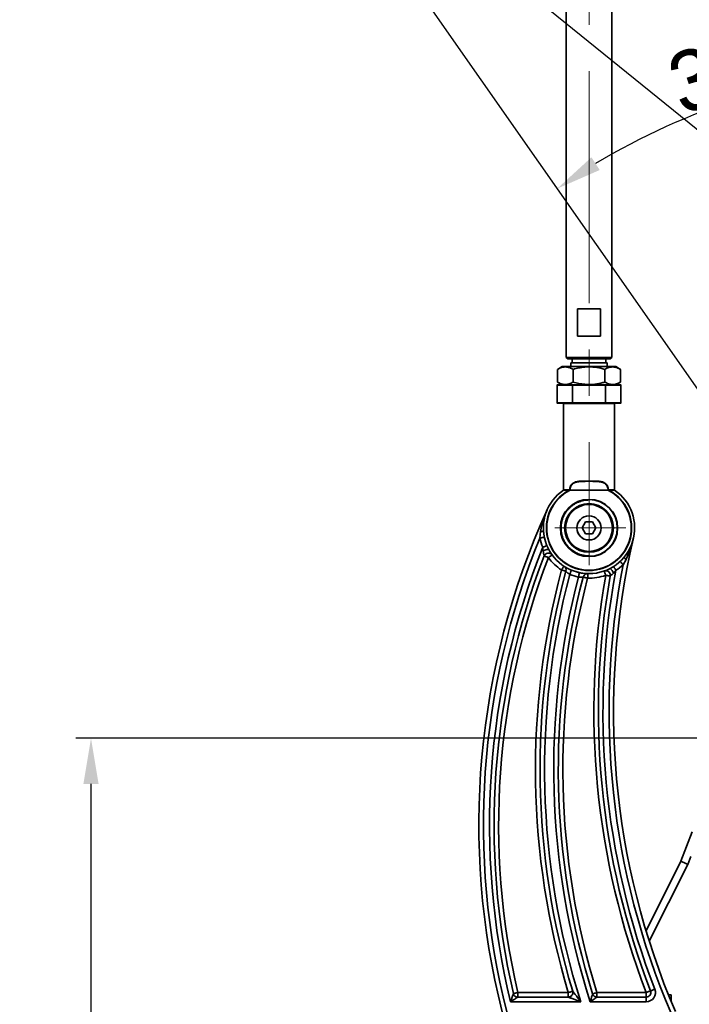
# Model space of a CAD drawing. Header units: millimetres. Extents: x 7702 to 16913, y -3294 to 4428.
# Tile 36 of 88: x 9901 to 10341, y 1902 to 2549. Entities that reach past the tile are written whole.
import ezdxf

# ---------------------------------------------------------------- set-up
doc = ezdxf.new("R2010")
doc.units = ezdxf.units.MM
doc.header["$LTSCALE"] = 6
doc.header["$PDSIZE"] = -1
doc.linetypes.add('CENTERX2', pattern=[20.32, 12.7, -2.54, 2.54, -2.54])
doc.layers.add('中心线', color=4, linetype='CENTERX2', lineweight=20)
doc.layers.add('标注线', color=3, linetype='Continuous', lineweight=20)
doc.layers.add('虚拟位置', color=2, linetype='Continuous')
doc.dimstyles.new('ISO-25', dxfattribs={"dimtxt": 40, "dimasz": 30, "dimexe": 10, "dimexo": 0.625, "dimtad": 1, "dimtoh": 1, "dimdec": 1, "dimtxsty": 'Standard', "dimcen": 2.5, "dimclrd": 1, "dimclre": 1, "dimclrt": 4, "dimadec": 0, "dimazin": 0, "dimtfac": 1, "dimtdec": 1, "dimtmove": 0, "dimatfit": 3, "dimfxl": 1, "dimarcsym": 0})

# ---------------------------------------------------------------- blocks, each defined once
blk = doc.blocks.new('*D14')
at = {"layer": 'Defpoints', "color": 0, "transparency": 16777216}
for p in [(9947.83, 2076.65), (10413.44, 2076.65), (10207.7, 1549.65)]:
    blk.add_point(p, dxfattribs=at)
at = {"layer": '标注线', "color": 1, "lineweight": -2, "transparency": 16777216}
for p, q in [((10412.81, 2076.65), (9937.83, 2076.65)), ((9947.83, 1579.65), (9947.83, 2046.65)), ((10207.08, 1549.65), (9937.83, 1549.65))]:
    blk.add_line(p, q, dxfattribs=at)
at = {"layer": '标注线', "color": 1, "transparency": 16777216}
for points in [[(9942.83, 2046.65), (9952.83, 2046.65), (9947.83, 2076.65)], [(9942.83, 1579.65), (9952.83, 1579.65), (9947.83, 1549.65)]]:
    blk.add_solid(points, dxfattribs=at)
at = {"layer": '标注线', "color": 4, "transparency": 16777216, "insert": (9927.2, 1813.15), "char_height": 40, "attachment_point": 5, "rotation": 90}
blk.add_mtext('527', dxfattribs=at)
blk = doc.blocks.new('*D19')
at = {"layer": 'Defpoints', "color": 0, "linetype": 'ByBlock', "transparency": 16777216}
for p in [(10507.09, 2890.52), (10071.17, 2699.2), (10417.95, 2508.34), (10507.09, 2076.65), (10507.09, 1976.65)]:
    blk.add_point(p, dxfattribs=at)
at = {"layer": '中心线', "color": 1, "linetype": 'ByBlock', "lineweight": -2, "transparency": 16777216}
blk.add_arc((10507.09, 2076.65), 440.8, 93.90018, 121.09982, dxfattribs=at)
at = {"layer": '中心线', "color": 1, "linetype": 'ByBlock', "transparency": 16777216}
for points in [[(10476.94, 2521.43), (10477.28, 2511.43), (10507.09, 2517.45)], [(10282.13, 2449.9), (10276.68, 2458.28), (10254.26, 2437.73)]]:
    blk.add_solid(points, dxfattribs=at)
at = {"layer": '中心线', "color": 4, "linetype": 'ByBlock', "transparency": 16777216, "insert": (10368.34, 2516.72), "char_height": 40, "attachment_point": 5, "rotation": 17.5}
blk.add_mtext('{\\C3;35°}', dxfattribs=at)
blk = doc.blocks.new('*D25')
at = {"layer": 'Defpoints', "color": 0, "transparency": 16777216}
for p in [(10757.15, 2948.88), (10071.17, 2699.2), (10071.17, 2699.2), (10213.51, 2649.26), (10638.49, 2239.8)]:
    blk.add_point(p, dxfattribs=at)
at = {"layer": '中心线', "color": 1, "lineweight": -2, "transparency": 16777216}
blk.add_arc((10071.17, 2699.2), 150.84, 332.41391, 8.5861, dxfattribs=at)
at = {"layer": '中心线', "color": 1, "transparency": 16777216}
for points in [[(10215.48, 2720.49), (10225.17, 2722.96), (10212.92, 2750.79)], [(10209.05, 2626.61), (10200.69, 2632.09), (10188.4, 2604.27)]]:
    blk.add_solid(points, dxfattribs=at)
at = {"layer": '中心线', "color": 4, "transparency": 16777216, "insert": (10199.61, 2677.71), "char_height": 40, "attachment_point": 5, "rotation": 80.5}
blk.add_mtext('{\\C3;59°}', dxfattribs=at)

msp = doc.modelspace()

# ---------------------------------------------------------------- linework, layer by layer
at = {"color": 7, "linetype": 'Continuous', "lineweight": 35, "ltscale": 2}
for p, q in [((10260.09, 2862.8), (10260.09, 2326.8)), ((10290.09, 2326.8), (10290.09, 2862.8)), ((10267.61, 2358.8), (10282.57, 2358.8)), ((10267.61, 2340.8), (10267.61, 2358.8)), ((10282.57, 2358.8), (10282.57, 2340.8)), ((10282.57, 2340.8), (10267.61, 2340.8)), ((10260.09, 2326.8), (10261.09, 2325.8)), ((10260.09, 2326.8), (10290.09, 2326.8)), ((10289.09, 2325.8), (10261.09, 2325.8)), ((10263.09, 2323.3), (10263.09, 2320.8)), ((10263.09, 2323.3), (10287.09, 2323.3)), ((10264.09, 2325.8), (10264.09, 2323.3)), ((10286.09, 2323.3), (10286.09, 2325.8)), ((10287.09, 2320.8), (10287.09, 2323.3)), ((10289.09, 2325.8), (10290.09, 2326.8)), ((10257.47, 2320.8), (10254.31, 2318.97)), ((10254.31, 2318.97), (10254.31, 2310.62)), ((10257.47, 2320.8), (10292.72, 2320.8)), ((10264.7, 2318.97), (10264.7, 2310.62)), ((10285.48, 2318.97), (10285.48, 2310.62)), ((10295.88, 2318.97), (10292.72, 2320.8)), ((10295.88, 2318.97), (10295.88, 2310.62)), ((10264.33, 2308.8), (10254.29, 2308.8)), ((10254.31, 2310.62), (10257.47, 2308.8)), ((10264.33, 2308.6), (10264.33, 2308.8)), ((10285.85, 2308.8), (10264.33, 2308.8)), ((10285.85, 2308.6), (10285.85, 2308.8)), ((10295.89, 2308.8), (10285.85, 2308.8)), ((10292.72, 2308.8), (10295.88, 2310.62)), ((10254.09, 2308.6), (10254.09, 2297)), ((10264.23, 2297), (10264.23, 2308.6)), ((10264.33, 2308.6), (10264.23, 2308.6)), ((10264.33, 2297), (10264.33, 2308.6)), ((10285.85, 2308.6), (10264.33, 2308.6)), ((10285.85, 2308.6), (10285.85, 2297)), ((10285.96, 2308.6), (10285.85, 2308.6)), ((10285.96, 2308.6), (10285.96, 2297)), ((10296.09, 2297), (10296.09, 2308.6)), ((10264.33, 2296.8), (10254.29, 2296.8)), ((10291.84, 2296.6), (10258.34, 2296.6)), ((10258.34, 2239.79), (10258.34, 2296.6)), ((10264.33, 2297), (10264.23, 2297)), ((10264.33, 2296.8), (10264.33, 2297)), ((10285.85, 2297), (10264.33, 2297)), ((10285.85, 2296.8), (10264.33, 2296.8)), ((10285.96, 2297), (10285.85, 2297)), ((10285.85, 2296.8), (10285.85, 2297)), ((10295.89, 2296.8), (10285.85, 2296.8)), ((10291.84, 2239.79), (10291.84, 2296.6)), ((10262.23, 2239.63), (10258.25, 2239.63)), ((10262.4, 2239.79), (10258.34, 2239.79)), ((10287.65, 2239.69), (10262.53, 2239.69)), ((10291.84, 2239.79), (10287.78, 2239.79)), ((10291.93, 2239.63), (10287.95, 2239.63)), ((10275.09, 2233.6), (10275.09, 2233.4)), ((10272.8, 2218.76), (10270.52, 2214.8)), ((10277.38, 2218.76), (10272.8, 2218.76)), ((10279.67, 2214.8), (10277.38, 2218.76)), ((10242.81, 2208.17), (10243.26, 2212.38)), ((10270.52, 2214.8), (10272.8, 2210.84)), ((10277.38, 2210.84), (10279.67, 2214.8)), ((10272.8, 2210.84), (10277.38, 2210.84)), ((10275.09, 2196), (10275.09, 2196.2)), ((10299.44, 2194.13), (10297.53, 2190.67)), ((10268.8, 2185.43), (10270.97, 2185.09)), ((10342.97, 2015.3), (10335.5, 1995.95)), ((10342.02, 1998.96), (10339.99, 1993.7)), ((10312.55, 1950.21), (10335.5, 1995.95)), ((10339.99, 1993.7), (10339.97, 1993.71)), ((10228.31, 1909.65), (10228.31, 1906.65)), ((10228.31, 1909.65), (10261.5, 1909.65)), ((10261.5, 1906.65), (10261.5, 1909.65)), ((10280.33, 1909.65), (10280.33, 1906.65)), ((10280.33, 1909.65), (10312.74, 1909.65)), ((10312.74, 1909.65), (10312.74, 1906.65)), ((10327.3, 1908.15), (10328.99, 1908.15)), ((10329.09, 1903.76), (10329.09, 1908.05)), ((10269.64, 1903.65), (10223.57, 1903.65)), ((10228.31, 1906.65), (10261.5, 1906.65)), ((10312.74, 1903.65), (10275.94, 1903.65)), ((10280.33, 1906.65), (10312.74, 1906.65)), ((10312.74, 1906.65), (10312.74, 1903.65))]:
    msp.add_line(p, q, dxfattribs=at)
at = {"color": 8, "linetype": 'Continuous', "lineweight": 35, "ltscale": 2}
for p, q in [((10264.23, 2308.6), (10254.09, 2308.6)), ((10296.09, 2308.6), (10285.96, 2308.6)), ((10264.23, 2297), (10254.09, 2297)), ((10296.09, 2297), (10285.96, 2297)), ((10275.09, 2233.4), (10275.09, 2233.19)), ((10304.08, 2207.15), (10304, 2206.86)), ((10275.09, 2196.41), (10275.09, 2196.2)), ((10339.97, 1993.71), (10314.68, 1943.32)), ((10329.09, 1908.05), (10327.34, 1908.05))]:
    msp.add_line(p, q, dxfattribs=at)
at = {"color": 7, "linetype": 'Continuous', "lineweight": 35, "ltscale": 2, "flags": 128}
for points in [[(10264.23, 2308.6), (10264.23, 2308.64), (10264.23, 2308.67), (10264.24, 2308.71), (10264.26, 2308.74), (10264.27, 2308.76), (10264.29, 2308.78), (10264.31, 2308.79), (10264.33, 2308.8)], [(10285.96, 2308.6), (10285.95, 2308.64), (10285.95, 2308.67), (10285.94, 2308.71), (10285.92, 2308.74), (10285.91, 2308.76), (10285.89, 2308.78), (10285.87, 2308.79), (10285.85, 2308.8)], [(10264.33, 2296.8), (10264.31, 2296.8), (10264.29, 2296.81), (10264.27, 2296.83), (10264.26, 2296.86), (10264.24, 2296.89), (10264.23, 2296.92), (10264.23, 2296.96), (10264.23, 2297)], [(10285.85, 2296.8), (10285.87, 2296.8), (10285.89, 2296.81), (10285.91, 2296.83), (10285.92, 2296.86), (10285.94, 2296.89), (10285.95, 2296.92), (10285.95, 2296.96), (10285.96, 2297)], [(10262.23, 2239.63), (10262.24, 2239.62), (10262.25, 2239.6), (10262.26, 2239.58), (10262.27, 2239.56), (10262.28, 2239.54), (10262.29, 2239.51), (10262.31, 2239.49), (10262.32, 2239.46)], [(10287.95, 2239.63), (10287.94, 2239.62), (10287.93, 2239.6), (10287.92, 2239.58), (10287.91, 2239.56), (10287.9, 2239.54), (10287.89, 2239.51), (10287.88, 2239.49), (10287.86, 2239.46)], [(10242.81, 2208.17), (10243.33, 2208.27), (10243.82, 2208.37), (10244.29, 2208.47), (10244.71, 2208.56), (10245.07, 2208.63), (10245.37, 2208.69), (10245.58, 2208.73), (10245.71, 2208.76)], [(10244.68, 2202.11), (10245.16, 2202.31), (10245.63, 2202.51), (10246.07, 2202.69), (10246.47, 2202.85), (10246.81, 2203), (10247.09, 2203.11), (10247.29, 2203.2), (10247.41, 2203.25)], [(10248.46, 2195.32), (10247.92, 2195.53), (10247.39, 2195.73), (10246.91, 2195.92), (10246.48, 2196.08), (10246.14, 2196.22), (10245.88, 2196.32), (10245.72, 2196.38), (10245.66, 2196.4)], [(10297.53, 2190.67), (10297.17, 2191.05), (10296.83, 2191.42), (10296.5, 2191.77), (10296.21, 2192.09), (10295.96, 2192.36), (10295.76, 2192.58), (10295.61, 2192.74), (10295.52, 2192.84)], [(10259.91, 2186.43), (10259.85, 2186.45), (10259.69, 2186.49), (10259.42, 2186.56), (10259.06, 2186.66), (10258.62, 2186.77), (10258.12, 2186.91), (10257.57, 2187.05), (10257.01, 2187.2)], [(10262.45, 2184.32), (10262.65, 2184.81), (10262.85, 2185.27), (10263.03, 2185.71), (10263.19, 2186.11), (10263.34, 2186.45), (10263.45, 2186.73), (10263.53, 2186.93), (10263.58, 2187.05)], [(10292.76, 2186.98), (10292.48, 2187.43), (10292.21, 2187.85), (10291.95, 2188.26), (10291.72, 2188.62), (10291.52, 2188.93), (10291.36, 2189.18), (10291.24, 2189.37), (10291.17, 2189.48)], [(10268.19, 2182.54), (10268.3, 2183.05), (10268.4, 2183.54), (10268.5, 2184.01), (10268.59, 2184.43), (10268.67, 2184.79), (10268.73, 2185.08), (10268.78, 2185.3), (10268.8, 2185.43)], [(10274.2, 2181.82), (10273.64, 2181.97), (10273.09, 2182.11), (10272.59, 2182.24), (10272.15, 2182.36), (10271.79, 2182.45), (10271.52, 2182.53), (10271.36, 2182.57), (10271.3, 2182.58)], [(10289.02, 2183.16), (10288.96, 2183.17), (10288.79, 2183.2), (10288.52, 2183.25), (10288.15, 2183.32), (10287.71, 2183.39), (10287.2, 2183.48), (10286.64, 2183.58), (10286.06, 2183.68)], [(10335.5, 1995.95), (10335.59, 1995.91), (10335.84, 1995.78), (10336.25, 1995.58), (10336.81, 1995.3), (10337.49, 1994.96), (10338.26, 1994.57), (10339.1, 1994.15), (10339.97, 1993.71)], [(10225.39, 1908.97), (10225.44, 1908.98), (10225.61, 1909.02), (10225.88, 1909.08), (10226.24, 1909.17), (10226.69, 1909.27), (10227.19, 1909.39), (10227.74, 1909.52), (10228.31, 1909.65)], [(10261.5, 1909.65), (10262.06, 1909.82), (10262.6, 1909.98), (10263.1, 1910.13), (10263.53, 1910.26), (10263.89, 1910.37), (10264.15, 1910.45), (10264.32, 1910.5), (10264.37, 1910.51)], [(10277.47, 1908.75), (10277.52, 1908.77), (10277.68, 1908.82), (10277.95, 1908.9), (10278.3, 1909.01), (10278.74, 1909.15), (10279.23, 1909.3), (10279.77, 1909.47), (10280.33, 1909.65)], [(10315.54, 1910.73), (10315.48, 1910.71), (10315.32, 1910.65), (10315.07, 1910.55), (10314.72, 1910.41), (10314.29, 1910.25), (10313.81, 1910.06), (10313.29, 1909.86), (10312.74, 1909.65)], [(10318.34, 1911.81), (10317.79, 1911.6), (10317.27, 1911.4), (10316.78, 1911.21), (10316.36, 1911.05), (10316.01, 1910.91), (10315.75, 1910.81), (10315.59, 1910.75), (10315.54, 1910.73)]]:
    msp.add_lwpolyline(points, dxfattribs=at)
at = {"color": 8, "linetype": 'Continuous', "lineweight": 35, "ltscale": 2, "flags": 128}
for points in [[(10244.95, 2199.54), (10245.54, 2199.89), (10246.15, 2200.2), (10246.75, 2200.45), (10247.32, 2200.63), (10247.83, 2200.73), (10248.24, 2200.75), (10248.54, 2200.68), (10248.67, 2200.58)], [(10248.46, 2195.32), (10248.93, 2195.66), (10249.39, 2196), (10249.81, 2196.3), (10250.17, 2196.57), (10250.48, 2196.79), (10250.7, 2196.95), (10250.84, 2197.06), (10250.88, 2197.09)], [(10257.01, 2187.2), (10257.33, 2187.69), (10257.64, 2188.16), (10257.92, 2188.6), (10258.17, 2188.98), (10258.37, 2189.29), (10258.53, 2189.52), (10258.62, 2189.66), (10258.65, 2189.71)], [(10286.06, 2183.68), (10285.87, 2184.24), (10285.68, 2184.77), (10285.51, 2185.26), (10285.36, 2185.68), (10285.23, 2186.04), (10285.14, 2186.3), (10285.09, 2186.46), (10285.07, 2186.51)], [(10291.21, 2185.17), (10290.93, 2185.78), (10290.6, 2186.37), (10290.25, 2186.91), (10289.88, 2187.38), (10289.52, 2187.74), (10289.19, 2187.98), (10288.9, 2188.09), (10288.73, 2188.08)], [(10274.28, 2184.81), (10274.28, 2184.76), (10274.28, 2184.59), (10274.27, 2184.31), (10274.26, 2183.94), (10274.25, 2183.48), (10274.23, 2182.96), (10274.22, 2182.4), (10274.2, 2181.82)]]:
    msp.add_lwpolyline(points, dxfattribs=at)
at = {"color": 7, "linetype": 'Continuous', "lineweight": 35, "ltscale": 2}
for radius in [16, 15.4, 8, 7.9]:
    msp.add_circle((10275.09, 2214.8), radius, dxfattribs=at)
for centre, radius, start, end in [((10254.29, 2308.6), 0.2, 90, 180), ((10295.89, 2308.6), 0.2, 0, 90), ((10254.29, 2297), 0.2, 180, 270), ((10258.14, 2296.6), 0.2, 0, 90), ((10292.04, 2296.6), 0.2, 90, 180), ((10295.89, 2297), 0.2, 270, 0), ((10275.09, 2214.8), 30, 124.14286, 270), ((10275.09, 2214.8), 27.96, 117.37565, 62.62435), ((10275.09, 2214.8), 27.77, 117.37565, 62.62435), ((10258.14, 2239.79), 0.2, 304.14286, 0), ((10261.17, 2236.18), 3.76, 68.85123, 71.22008), ((10262.65, 2247.39), 7.6, 268.07689, 269.21925), ((10275.09, 2214.8), 30, 270, 55.85714), ((10287.53, 2247.39), 7.6, 270.78041, 271.92345), ((10307.5, 2185.26), 57.93, 109.88743, 110.04127), ((10292.04, 2239.79), 0.2, 180, 235.85714), ((10275.09, 2214.8), 18.8, 90, 270), ((10275.09, 2214.8), 18.6, 90, 270), ((10275.09, 2214.8), 18.8, 270, 90), ((10275.09, 2214.8), 18.6, 0, 90), ((10702.71, 2019.73), 500, 155.55625, 194.20759), ((10275.09, 2214.8), 18.6, 270, 0), ((10702.71, 2019.73), 497, 157.71882, 194.29354), ((10275.09, 2214.8), 32.95, 191.61105, 202.64992), ((10791.26, 2094.54), 500, 166.95891, 203.24484), ((10702.71, 2019.73), 493, 158.28799, 193.6185), ((10702.71, 2019.73), 490, 158.86561, 193.06384), ((10702.71, 2019.73), 487, 158.86561, 193.06384), ((10248.46, 2195.32), 3, 39.98374, 158.86561), ((10275.09, 2214.8), 32.99, 216.18655, 236.76262), ((10748.9, 2056.35), 509, 165.10325, 196.75122), ((10748.9, 2056.35), 506, 165.10325, 196.75122), ((10257.01, 2187.2), 3, 345.10325, 52.96543), ((10275.09, 2214.8), 30.03, 247.47473, 257.91945), ((10791.26, 2094.54), 507, 169.49459, 201.12612), ((10286.06, 2183.68), 3, 349.99342, 105.63009), ((10791.26, 2094.54), 503, 168.98279, 203.24484), ((10275.09, 2214.8), 32.95, 302.42561, 312.92363), ((10748.9, 2056.35), 503, 165.26089, 197.67294), ((10748.9, 2056.35), 497, 165.29187, 197.89346), ((10748.9, 2056.35), 494, 165.19476, 197.3845), ((10748.9, 2056.35), 491, 165.19476, 197.3845), ((10275.09, 2214.8), 32.99, 247.47473, 257.91945), ((10275.09, 2214.8), 32.99, 268.45495, 289.42729), ((10791.26, 2094.54), 513, 169.99342, 201.12612), ((10791.26, 2094.54), 510, 169.99342, 201.12612), ((10228.31, 1909.65), 3, 193.06384, 270), ((10261.5, 1909.65), 3, 270, 16.75122), ((10280.33, 1909.65), 3, 197.3845, 270), ((10312.74, 1909.65), 6, 270, 21.12612), ((10312.74, 1909.65), 3, 270, 21.12612), ((10328.99, 1908.05), 0.1, 0, 90)]:
    msp.add_arc(centre, radius, start, end, dxfattribs=at)
at = {"color": 8, "linetype": 'Continuous', "lineweight": 35, "ltscale": 2}
for centre, radius, start, end in [((10243.36, 2215.32), 2.94, 268.08087, 307.35769), ((10301.03, 2196.51), 2.86, 195.16196, 236.15044)]:
    msp.add_arc(centre, radius, start, end, dxfattribs=at)
at = {"color": 7, "linetype": 'Continuous', "lineweight": 35, "ltscale": 2}
for points, knots in [([(10254.31, 2318.97), (10255.21, 2319.44), (10257.03, 2320.38), (10259.73, 2320.72), (10262.32, 2320.22), (10263.9, 2319.39), (10264.7, 2318.97)], [0, 0, 0, 0, 0.26461, 0.534958, 0.765349, 1, 1, 1, 1]), ([(10264.7, 2318.97), (10265.93, 2319.3), (10268.41, 2319.96), (10272.7, 2320.6), (10277.56, 2320.63), (10281.99, 2319.93), (10284.6, 2319.21), (10285.48, 2318.97)], [0, 0, 0, 0, 0.181733, 0.364998, 0.614237, 0.870198, 1, 1, 1, 1]), ([(10285.48, 2318.97), (10286.39, 2319.44), (10288.21, 2320.38), (10290.91, 2320.72), (10293.49, 2320.22), (10295.08, 2319.39), (10295.88, 2318.97)], [0, 0, 0, 0, 0.264609, 0.534957, 0.765348, 1, 1, 1, 1]), ([(10264.7, 2310.62), (10263.8, 2310.16), (10261.97, 2309.22), (10259.27, 2308.88), (10256.69, 2309.38), (10255.11, 2310.21), (10254.31, 2310.62)], [0, 0, 0, 0, 0.26461, 0.534957, 0.765348, 1, 1, 1, 1]), ([(10285.48, 2310.62), (10284.6, 2310.38), (10282.03, 2309.68), (10277.6, 2308.97), (10272.75, 2308.99), (10268.43, 2309.63), (10265.94, 2310.29), (10264.7, 2310.62)], [0, 0, 0, 0, 0.129802, 0.379353, 0.635, 0.816593, 1, 1, 1, 1]), ([(10295.88, 2310.62), (10294.97, 2310.16), (10293.15, 2309.22), (10290.45, 2308.88), (10287.87, 2309.38), (10286.28, 2310.21), (10285.48, 2310.62)], [0, 0, 0, 0, 0.26461, 0.534958, 0.765349, 1, 1, 1, 1]), ([(10262.4, 2239.79), (10262.43, 2240.22), (10262.49, 2241.08), (10262.9, 2242.32), (10263.61, 2243.44), (10264.73, 2244.4), (10266.41, 2245.13), (10268.76, 2245.52), (10271.74, 2245.63), (10275.09, 2245.63), (10278.44, 2245.63), (10281.42, 2245.52), (10283.78, 2245.13), (10285.45, 2244.4), (10286.57, 2243.44), (10287.28, 2242.32), (10287.69, 2241.08), (10287.75, 2240.22), (10287.78, 2239.79)], [0, 0, 0, 0, 0.036991, 0.075797, 0.11836, 0.167843, 0.228967, 0.306914, 0.400637, 0.499999, 0.599362, 0.693085, 0.771032, 0.832157, 0.881639, 0.924202, 0.963009, 1, 1, 1, 1]), ([(10262.55, 2239.79), (10262.58, 2240.2), (10262.64, 2241.04), (10263.05, 2242.23), (10263.75, 2243.32), (10264.86, 2244.25), (10266.51, 2244.94), (10268.84, 2245.33), (10271.79, 2245.43), (10275.09, 2245.43), (10278.4, 2245.43), (10281.34, 2245.33), (10283.67, 2244.94), (10285.32, 2244.25), (10286.43, 2243.32), (10287.13, 2242.23), (10287.54, 2241.04), (10287.6, 2240.2), (10287.63, 2239.79)], [0, 0, 0, 0, 0.036543, 0.074904, 0.117046, 0.166191, 0.227164, 0.305307, 0.399684, 0.499999, 0.600314, 0.694691, 0.772835, 0.833807, 0.882953, 0.925096, 0.963457, 1, 1, 1, 1]), ([(10262.23, 2239.63), (10262.26, 2239.64), (10262.29, 2239.65), (10262.33, 2239.68), (10262.36, 2239.71), (10262.38, 2239.73), (10262.39, 2239.74)], [0, 0, 0, 0, 0.370209, 0.590875, 0.801132, 1, 1, 1, 1]), ([(10262.32, 2239.46), (10262.35, 2239.48), (10262.4, 2239.51), (10262.46, 2239.57), (10262.5, 2239.62), (10262.52, 2239.66), (10262.53, 2239.69)], [0, 0, 0, 0, 0.340119, 0.555556, 0.774929, 1, 1, 1, 1]), ([(10262.39, 2239.74), (10262.39, 2239.75), (10262.4, 2239.77), (10262.4, 2239.79), (10262.4, 2239.79)], [0, 0, 0, 0, 0.597134, 1, 1, 1, 1]), ([(10262.53, 2239.69), (10262.54, 2239.71), (10262.55, 2239.74), (10262.55, 2239.77), (10262.55, 2239.79)], [0, 0, 0, 0, 0.588952, 1, 1, 1, 1]), ([(10287.63, 2239.79), (10287.63, 2239.77), (10287.63, 2239.74), (10287.64, 2239.7), (10287.65, 2239.69)], [0, 0, 0, 0, 0.528978, 1, 1, 1, 1]), ([(10287.65, 2239.69), (10287.67, 2239.65), (10287.69, 2239.6), (10287.75, 2239.54), (10287.8, 2239.5), (10287.84, 2239.47), (10287.86, 2239.46)], [0, 0, 0, 0, 0.344841, 0.561679, 0.777319, 1, 1, 1, 1]), ([(10287.78, 2239.79), (10287.78, 2239.78), (10287.78, 2239.76), (10287.79, 2239.75), (10287.8, 2239.74)], [0, 0, 0, 0, 0.519767, 1, 1, 1, 1]), ([(10287.8, 2239.74), (10287.81, 2239.72), (10287.83, 2239.69), (10287.87, 2239.67), (10287.91, 2239.64), (10287.93, 2239.63), (10287.95, 2239.63)], [0, 0, 0, 0, 0.311492, 0.527573, 0.754962, 1, 1, 1, 1]), ([(10275.09, 2196.41), (10274.32, 2196.43), (10272.83, 2196.49), (10270.67, 2196.91), (10268.36, 2197.62), (10265.87, 2198.79), (10263.18, 2200.64), (10261.1, 2202.74), (10259.57, 2204.86), (10258.55, 2206.67), (10257.73, 2208.62), (10256.94, 2211.29), (10256.62, 2214.11), (10256.78, 2216.89), (10257.14, 2218.97), (10257.73, 2220.98), (10258.81, 2223.55), (10260.28, 2225.85), (10262.03, 2227.79), (10263.46, 2229.09), (10265.05, 2230.25), (10266.82, 2231.27), (10269, 2232.21), (10271.75, 2233.01), (10273.94, 2233.13), (10275.09, 2233.19)], [0, 0, 0, 0, 0.0401166, 0.0774456, 0.1139941, 0.1655022, 0.2195769, 0.2828968, 0.3178998, 0.3552442, 0.3906591, 0.427665, 0.4999692, 0.5364644, 0.5723917, 0.6093965, 0.6448125, 0.7170421, 0.7498113, 0.7804414, 0.8171957, 0.8522745, 0.8860914, 0.9403675, 1, 1, 1, 1]), ([(10244.95, 2199.54), (10244.91, 2199.87), (10244.79, 2200.71), (10244.72, 2201.58), (10244.68, 2202.11)], [0, 0, 0, 0, 0.385083, 1, 1, 1, 1]), ([(10245.66, 2196.4), (10245.66, 2196.43), (10245.65, 2196.46), (10245.57, 2196.71), (10245.44, 2197.18), (10245.2, 2198.18), (10245.04, 2199.02), (10244.96, 2199.51), (10244.95, 2199.54)], [0, 0, 0, 0, 0.158939, 0.196857, 0.410663, 0.661779, 0.980681, 1, 1, 1, 1]), ([(10262.45, 2184.32), (10262.15, 2184.51), (10261.54, 2184.9), (10260.79, 2185.53), (10260.23, 2186.07), (10259.94, 2186.39), (10259.92, 2186.42), (10259.91, 2186.43)], [0, 0, 0, 0, 0.217603, 0.438375, 0.661039, 0.875399, 1, 1, 1, 1]), ([(10292.76, 2186.98), (10292.55, 2186.73), (10292.05, 2186.1), (10291.52, 2185.51), (10291.21, 2185.17)], [0, 0, 0, 0, 0.411055, 1, 1, 1, 1]), ([(10271.3, 2182.58), (10271.29, 2182.58), (10271.27, 2182.58), (10270.98, 2182.52), (10270.32, 2182.44), (10269.51, 2182.41), (10268.77, 2182.45), (10268.36, 2182.51), (10268.19, 2182.54)], [0, 0, 0, 0, 0.088017, 0.302487, 0.520517, 0.73894, 0.89053, 1, 1, 1, 1]), ([(10271.34, 2182.57), (10271.37, 2182.72), (10271.45, 2183.13), (10271.81, 2183.67), (10272.29, 2184.16), (10272.79, 2184.48), (10273.25, 2184.68), (10273.64, 2184.77), (10273.94, 2184.81), (10274.13, 2184.82), (10274.22, 2184.82), (10274.25, 2184.82), (10274.26, 2184.82), (10274.26, 2184.82)], [0, 0, 0, 0, 0.113723, 0.308664, 0.478038, 0.625364, 0.75068, 0.852307, 0.927794, 0.975561, 0.992959, 0.998169, 1, 1, 1, 1]), ([(10291.21, 2185.17), (10290.87, 2184.83), (10290.33, 2184.28), (10289.73, 2183.75), (10289.35, 2183.43), (10289.15, 2183.27), (10289.04, 2183.18), (10289.03, 2183.17), (10289.02, 2183.16)], [0, 0, 0, 0, 0.339178, 0.552327, 0.659403, 0.830541, 0.903396, 1, 1, 1, 1]), ([(10223.57, 1903.65), (10223.57, 1903.65), (10223.81, 1904.35), (10224.16, 1905.4), (10224.66, 1906.84), (10225.01, 1907.89), (10225.25, 1908.58), (10225.36, 1908.89), (10225.39, 1908.97), (10225.39, 1908.97), (10225.39, 1908.97)], [0, 0, 0, 0, 0.0022825, 0.3220793, 0.4752815, 0.6924945, 0.8500277, 0.906801, 0.9910273, 1, 1, 1, 1]), ([(10264.37, 1910.51), (10264.38, 1910.5), (10264.39, 1910.48), (10264.5, 1910.34), (10264.63, 1910.17), (10264.94, 1909.77), (10265.6, 1908.91), (10267.21, 1906.79), (10268.67, 1904.9), (10269.64, 1903.65), (10269.64, 1903.65)], [0, 0, 0, 0, 0.044058, 0.055431, 0.130375, 0.142633, 0.264899, 0.510659, 0.998419, 1, 1, 1, 1]), ([(10275.94, 1903.65), (10275.94, 1903.65), (10276.15, 1904.35), (10276.44, 1905.34), (10276.86, 1906.72), (10277.15, 1907.71), (10277.35, 1908.37), (10277.44, 1908.67), (10277.46, 1908.75), (10277.47, 1908.75), (10277.47, 1908.75)], [0, 0, 0, 0, 0.002377, 0.326735, 0.464902, 0.681782, 0.844655, 0.89942, 0.991952, 1, 1, 1, 1]), ([(10228.31, 1906.65), (10228.31, 1906.65), (10228.31, 1906.65), (10228.24, 1906.6), (10227.96, 1906.43), (10227.34, 1906.04), (10226.41, 1905.45), (10225.13, 1904.64), (10224.2, 1904.05), (10223.57, 1903.65), (10223.57, 1903.65)], [0, 0, 0, 0, 0.008986, 0.093651, 0.150119, 0.307586, 0.524596, 0.677726, 0.997714, 1, 1, 1, 1]), ([(10269.64, 1903.65), (10269.63, 1903.65), (10268.88, 1903.92), (10267.4, 1904.47), (10265.19, 1905.28), (10263.4, 1905.94), (10262.38, 1906.32), (10261.9, 1906.5), (10261.7, 1906.57), (10261.53, 1906.63), (10261.51, 1906.64), (10261.5, 1906.65)], [0, 0, 0, 0, 0.001576, 0.247017, 0.48937, 0.73523, 0.857556, 0.870189, 0.944701, 0.956203, 1, 1, 1, 1]), ([(10280.33, 1906.65), (10280.33, 1906.65), (10280.33, 1906.65), (10280.26, 1906.6), (10280, 1906.43), (10279.43, 1906.04), (10278.58, 1905.46), (10277.4, 1904.65), (10276.54, 1904.06), (10275.94, 1903.65), (10275.94, 1903.65)], [0, 0, 0, 0, 0.008059, 0.101034, 0.155489, 0.318302, 0.534998, 0.6731, 0.997619, 1, 1, 1, 1])]:
    msp.add_open_spline(points, degree=3, knots=knots, dxfattribs=at)
at = {"color": 8, "linetype": 'Continuous', "lineweight": 35, "ltscale": 2}
for points, knots in [([(10243.26, 2212.38), (10243.32, 2212.76), (10243.64, 2214.69), (10244.44, 2218.13), (10245.66, 2222.12), (10246.68, 2224.52), (10247.08, 2225.47)], [0, 0, 0, 0, 0.0836519, 0.4261679, 0.7716532, 1, 1, 1, 1]), ([(10303.92, 2206.55), (10303.69, 2205.65), (10303.08, 2203.27), (10301.79, 2199.49), (10300.47, 2196.26), (10299.62, 2194.5), (10299.44, 2194.13)], [0, 0, 0, 0, 0.213283, 0.560734, 0.907986, 1, 1, 1, 1])]:
    msp.add_open_spline(points, degree=3, knots=knots, dxfattribs=at)
at = {"layer": '中心线', "ltscale": 2}
for p, q in [((10275.09, 3002.57), (10275.09, 2190.45)), ((10252.72, 2214.8), (10299.31, 2214.8))]:
    msp.add_line(p, q, dxfattribs=at)
at = {"layer": '虚拟位置', "ltscale": 2}
for p, q in [((10071.17, 2699.2), (10638.49, 2239.8)), ((10507.09, 2076.65), (10071.17, 2699.2))]:
    msp.add_line(p, q, dxfattribs=at)

# ---------------------------------------------------------------- dimensions: what is measured, and where the dimension line sits
at = {"layer": '中心线'}
dim = msp.add_angular_dim_2l(base=(10213.51, 2649.26), line1=((10071.17, 2699.2), (10638.49, 2239.8)), line2=((10071.17, 2699.2), (10757.15, 2948.88)), text='{\\C3;<>}', dimstyle='ISO-25', dxfattribs=at)
dim.commit()
dim.dimension.update_dxf_attribs({"geometry": '*D25', "text_midpoint": (10199.61, 2677.71)})
at = {"layer": '中心线', "linetype": 'ByBlock'}
dim = msp.add_angular_dim_2l(base=(10417.95, 2508.34), line1=((10507.09, 1976.65), (10507.09, 2890.52)), line2=((10507.09, 2076.65), (10071.17, 2699.2)), text='{\\C3;<>}', dimstyle='ISO-25', dxfattribs=at)
dim.commit()
dim.dimension.update_dxf_attribs({"geometry": '*D19', "text_midpoint": (10368.34, 2516.72)})
at = {"layer": '标注线'}
dim = msp.add_linear_dim(base=(9947.83, 2076.65), p1=(10207.7, 1549.65), p2=(10413.44, 2076.65), angle=90, dimstyle='ISO-25', dxfattribs=at)
dim.commit()
dim.dimension.update_dxf_attribs({"geometry": '*D14', "text_midpoint": (9927.2, 1813.15)})

doc.saveas('drawing.dxf')
